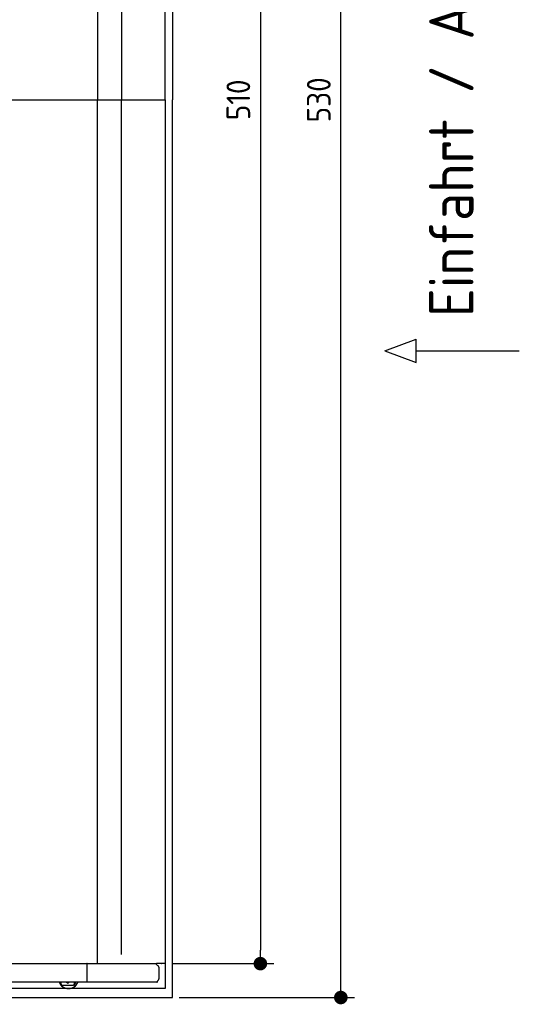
# Model space of a CAD drawing. Header units: millimetres. Extents: x 705 to 7297, y -22 to 5970.
# Tile 3 of 4: x 5822 to 7297, y 67 to 2974. Entities that reach past the tile are written whole.
import ezdxf

# ---------------------------------------------------------------- set-up
doc = ezdxf.new("R2010")
doc.units = ezdxf.units.MM
doc.layers.get('0').update_dxf_attribs({"lineweight": 25})
doc.layers.add('4', color=3, linetype='Continuous', lineweight=25)
doc.styles.get("Standard").update_dxf_attribs({"font": 'ISOCP.SHX'})
doc.dimstyles.new('GEN-ISO$0', dxfattribs={"dimscale": 20, "dimtxt": 3.5, "dimasz": 2, "dimexe": 2, "dimexo": 1, "dimgap": 1.5, "dimtad": 1, "dimdec": 1, "dimlfac": 0.1, "dimdsep": 46, "dimtxsty": 'Standard', "dimblk": 'PUNKT', "dimcen": 2, "dimclrd": 256, "dimclre": 256, "dimclrt": 2, "dimadec": 0, "dimazin": 0, "dimtp": 0.1, "dimtm": 0.1, "dimtfac": 0.71, "dimtdec": 1, "dimtmove": 2, "dimatfit": 3, "dimldrblk": 'PUNKT', "dimfxl": 1, "dimtolj": 1, "dimarcsym": 0})

# ---------------------------------------------------------------- blocks, each defined once
blk = doc.blocks.new('PUNKT')
at = {"layer": '4', "color": 0, "linetype": 'ByBlock'}
blk.add_line((-0.5, 0), (-1, 0), dxfattribs=at)
at = {"layer": '4', "color": 0, "linetype": 'ByBlock', "const_width": 0.5}
blk.add_lwpolyline([(-0.25, 0, 1), (0.25, 0, 1)], format="xyb", close=True, dxfattribs=at)
blk = doc.blocks.new('*D8')
at = {"layer": '4', "lineweight": -2, "transparency": 16777216}
for p, q in [((6271.5, 5287.3), (6572.5, 5287.3)), ((6532.5, 5247.3), (6532.5, 227.3)), ((6271.5, 187.3), (6572.5, 187.3))]:
    blk.add_line(p, q, dxfattribs=at)
at = {"layer": 'DEFPOINTS', "color": 0, "transparency": 16777216}
for p in [(6251.5, 5287.3), (6251.5, 187.3), (6532.5, 187.3)]:
    blk.add_point(p, dxfattribs=at)
at = {"layer": '4', "lineweight": -2, "transparency": 16777216, "xscale": 40, "yscale": 40, "zscale": 40}
for p, rotation in [((6532.5, 5287.3), 90), ((6532.5, 187.3), 270)]:
    blk.add_blockref('PUNKT', p, dxfattribs=dict(at, rotation=rotation))
at = {"layer": '4', "color": 2, "transparency": 16777216, "insert": (6467.5, 2737.3), "char_height": 70, "attachment_point": 5, "rotation": 90}
blk.add_mtext('\\A1;510', dxfattribs=at)
blk = doc.blocks.new('*D9')
at = {"layer": '4', "lineweight": -2, "transparency": 16777216}
for p, q in [((6292.8, 5387.3), (6810, 5387.3)), ((6770, 127.3), (6770, 5347.3)), ((6292.8, 87.3), (6810, 87.3))]:
    blk.add_line(p, q, dxfattribs=at)
at = {"layer": 'DEFPOINTS', "color": 0, "transparency": 16777216}
for p in [(6272.8, 5387.3), (6770, 5387.3), (6272.8, 87.3)]:
    blk.add_point(p, dxfattribs=at)
at = {"layer": '4', "lineweight": -2, "transparency": 16777216, "xscale": 40, "yscale": 40, "zscale": 40}
for p, rotation in [((6770, 5387.3), 90), ((6770, 87.3), 270)]:
    blk.add_blockref('PUNKT', p, dxfattribs=dict(at, rotation=rotation))
at = {"layer": '4', "color": 2, "transparency": 16777216, "insert": (6705, 2737.3), "char_height": 70, "attachment_point": 5, "rotation": 90}
blk.add_mtext('\\A1;530', dxfattribs=at)

msp = doc.modelspace()

# ---------------------------------------------------------------- linework, layer by layer
for p, q in [((6272.78, 5387.27), (6272.78, 2737.27)), ((6251.55, 2737.27), (6251.55, 5360.77)), ((6051.69, 5285.27), (6051.69, 2737.27)), ((6122.09, 5260.27), (6122.09, 2737.27)), ((1171.67, 2737.27), (6251.55, 2737.27)), ((6051.69, 189.27), (6051.69, 2737.27)), ((6122.09, 214.27), (6122.09, 2737.27)), ((6251.55, 2737.27), (6251.55, 113.77)), ((6272.78, 87.27), (6272.78, 2737.27)), ((6899.54, 1996.01), (6992.24, 2030.52)), ((6992.24, 1961.51), (6992.24, 2030.52)), ((6899.54, 1996.01), (6992.24, 1961.51)), ((6992.24, 1996.01), (7296.87, 1996.01)), ((1171.72, 187.27), (6020.52, 187.27)), ((6020.89, 187.27), (6020.52, 187.27)), ((6020.89, 132.27), (6020.89, 187.27)), ((6020.89, 187.27), (6225.48, 187.27)), ((6251.55, 187.27), (6225.48, 187.27)), ((6232.77, 176.66), (6232.77, 142.93)), ((6240.01, 187.27), (6240.9, 187.27)), ((6240.69, 187.27), (6240.03, 187.27)), ((6015.74, 132.27), (4551.19, 132.27)), ((5943.67, 132.27), (5943.67, 128.77)), ((5948.67, 123.77), (5978.66, 123.77)), ((5963.64, 129.91), (5963.43, 129.91)), ((5978.66, 123.77), (5978.8, 123.77)), ((5978.8, 123.77), (5980.57, 123.77)), ((5980.57, 123.77), (5980.71, 123.77)), ((5983.66, 128.77), (5983.66, 132.27)), ((5983.8, 132.27), (5983.8, 128.77)), ((5985.57, 128.77), (5985.57, 132.27)), ((5985.71, 132.27), (5985.71, 128.77)), ((6017.56, 132.27), (6015.73, 132.27)), ((6015.73, 132.27), (6015.73, 132.27)), ((6226.61, 132.27), (6017.56, 132.27)), ((6251.55, 113.77), (4717.77, 113.77)), ((4772.77, 87.27), (6272.78, 87.27)), ((5966.49, 113.77), (5965.97, 113.77))]:
    msp.add_line(p, q)
for centre, major_axis, ratio, start_param, end_param in [((6229.89, 187.27), (0, -5.66), 0.7193398, 5.0737444, 6.1892107), ((6229.17, 176.66), (0, 5), 0.7193398, 4.712389, 6.1892107), ((5965.97, 143.77), (0, -30), 0.9998477, 5.1057916, 7.460579), ((5948.67, 128.77), (0, -5), 0.9998477, 4.712389, 6.2831853), ((5966.49, 143.77), (0, -30), 0.9998477, 0, 1.1773937), ((5978.66, 128.77), (0, -5), 0.9998477, 0, 1.5707963), ((5978.8, 128.77), (0, -5), 0.9998477, 0, 1.5707963), ((5980.57, 128.77), (0, -5), 0.9998477, 0, 1.5707963), ((5980.71, 128.77), (0, -5), 0.9998477, 0, 1.5707963), ((6232.77, 134.27), (0, 5), 0.7193398, 0.5235988, 1.159293), ((6229.17, 142.93), (0, -5), 0.7193398, 0.5235988, 1.5707963)]:
    msp.add_ellipse(centre, major_axis=major_axis, ratio=ratio, start_param=start_param, end_param=end_param)
for points, knots in [([(6226.08, 185.27), (6226.04, 185.53), (6225.99, 185.78), (6225.8, 186.46), (6225.66, 186.88), (6225.48, 187.27)], [0, 0, 0, 0, 0.07853688, 0.07853688, 0.21396145, 0.21396145, 0.21396145, 0.21396145]), ([(6226.61, 132.27), (6226.73, 132.27), (6226.85, 132.28), (6227.07, 132.34), (6227.17, 132.37), (6227.27, 132.42)], [0, 0, 0, 0, 0.05592576, 0.05592576, 0.11186183, 0.11186183, 0.11186183, 0.11186183]), ([(6227.27, 132.42), (6227.41, 132.49), (6227.55, 132.58), (6227.96, 132.92), (6228.22, 133.23), (6228.7, 133.97), (6228.9, 134.39), (6229.16, 135.08), (6229.23, 135.31), (6229.37, 135.79), (6229.42, 136.03), (6229.47, 136.27)], [0, 0, 0, 0, 0.07658948, 0.07658948, 0.22699607, 0.22699607, 0.37633525, 0.37633525, 0.45078586, 0.45078586, 0.52533064, 0.52533064, 0.52533064, 0.52533064])]:
    msp.add_open_spline(points, degree=3, knots=knots)
for points, weights in [([(5963.43, 129.91), (5961.25, 131.17), (5959.34, 132.27)], [1, 1.05092652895, 1.06832361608]), ([(5967.5, 132.27), (5965.59, 131.17), (5963.43, 129.91)], [1.06832361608, 1.05092652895, 1]), ([(5963.64, 129.91), (5965.82, 131.17), (5967.74, 132.27)], [1, 1.05092652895, 1.06832361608])]:
    msp.add_rational_spline(points, weights, degree=2)

# ---------------------------------------------------------------- texts
msp.add_text('Einfahrt / Access', height=131.25, rotation=90).set_placement((7161.81, 2096.43))

# ---------------------------------------------------------------- dimensions: what is measured, and where the dimension line sits
at = {"layer": '4'}
for base, p1, p2, picture, middle in [((6769.99, 5387.27), (6272.78, 87.27), (6272.78, 5387.27), '*D9', (6704.99, 2737.27)), ((6532.55, 187.27), (6251.55, 5287.27), (6251.55, 187.27), '*D8', (6467.55, 2737.27))]:
    dim = msp.add_linear_dim(base=base, p1=p1, p2=p2, angle=90, dimstyle='GEN-ISO$0', dxfattribs=at)
    dim.commit()
    dim.dimension.update_dxf_attribs({"geometry": picture, "text_midpoint": middle})

doc.saveas('drawing.dxf')
